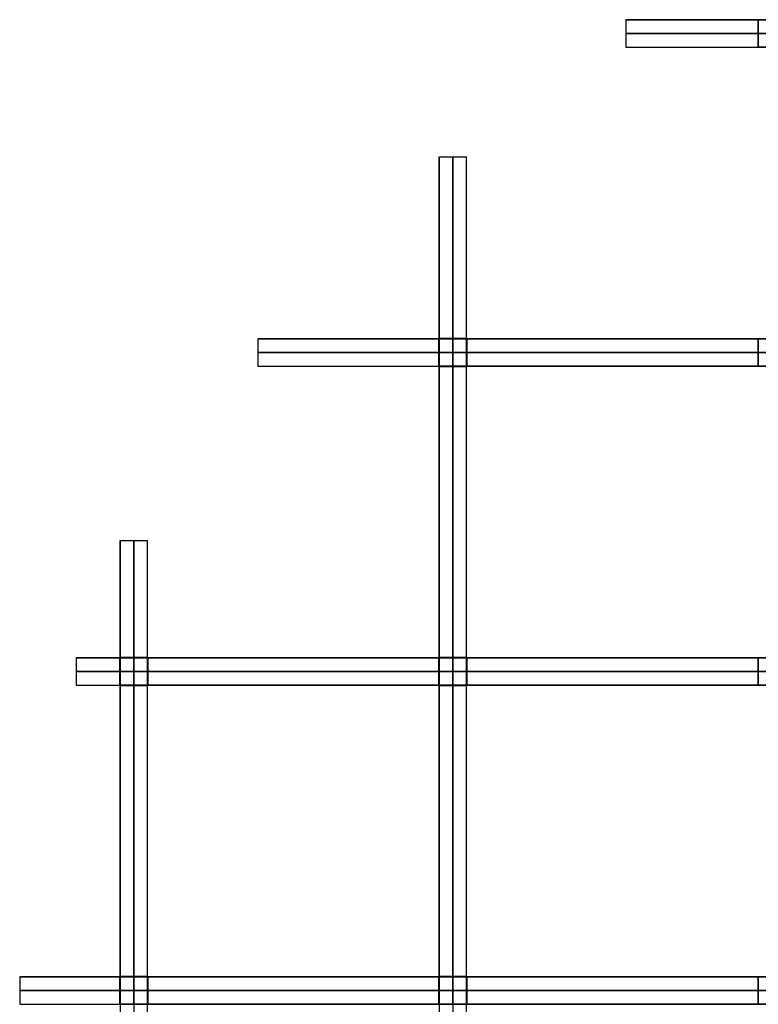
# Model space of a CAD drawing. Header units: millimetres. Extents: x -750 to 750, y -553 to 553.
# Tile 2 of 7: x -750 to -426, y -6 to 426. Entities that reach past the tile are written whole.
import ezdxf

# ---------------------------------------------------------------- set-up
doc = ezdxf.new("R2010")
doc.units = ezdxf.units.MM
doc.layers.add('Default', color=7, linetype='Continuous', true_color=0x000000)

msp = doc.modelspace()

# ---------------------------------------------------------------- linework, layer by layer
at = {"layer": 'Default', "color": 32, "true_color": 0xdd621b}
for p, q in [((-484.23, 426, -0.01), (-426.15, 426, -0.01)), ((-426.15, 426, 41.32), (-426.15, 414, 41.32)), ((-413.85, 420, -0.15), (-426.15, 420, -0.15)), ((-426.15, 420, -0.15), (-426.15, 420, 82.78)), ((-484.23, 414, -0.01), (-426.15, 414, -0.01)), ((-645.53, 286, -0.01), (-566.15, 286, -0.01)), ((-566.15, 286, 55.75), (-566.15, 274, 55.75)), ((-560, 274, -0.15), (-560, 286, -0.15)), ((-553.85, 286, -0.01), (-426.15, 286, -0.01)), ((-553.85, 274, 59.61), (-553.85, 286, 59.61)), ((-426.15, 286, 87.2), (-426.15, 274, 87.2)), ((-553.85, 280, -0.15), (-566.15, 280, -0.15)), ((-566.15, 280, -0.15), (-566.15, 280, 111.65)), ((-553.85, 280, -0.15), (-553.85, 280, 119.38)), ((-413.85, 280, -0.15), (-426.15, 280, -0.15)), ((-426.15, 280, -0.15), (-426.15, 280, 174.56)), ((-645.53, 274, -0.01), (-566.15, 274, -0.01)), ((-553.85, 274, -0.01), (-426.15, 274, -0.01)), ((-725.3, 146, 0), (-706.15, 146, 0)), ((-706.15, 146, 29.72), (-706.15, 134, 29.72)), ((-700, 134, -0.15), (-700, 146, -0.15)), ((-693.85, 146, 0), (-566.15, 146, 0)), ((-693.85, 134, 37.95), (-693.85, 146, 37.95)), ((-566.15, 146, 81.53), (-566.15, 134, 81.53)), ((-560, 134, -0.15), (-560, 146, -0.15)), ((-553.85, 146, 0), (-426.15, 146, 0)), ((-553.85, 134, 84.22), (-553.85, 146, 84.22)), ((-426.15, 146, 105.57), (-426.15, 134, 105.57)), ((-693.85, 140, -0.15), (-706.15, 140, -0.15)), ((-706.15, 140, -0.15), (-706.15, 140, 59.6)), ((-693.85, 140, -0.15), (-693.85, 140, 76.05)), ((-553.85, 140, -0.15), (-566.15, 140, -0.15)), ((-566.15, 140, -0.15), (-566.15, 140, 163.21)), ((-553.85, 140, -0.15), (-553.85, 140, 168.59)), ((-413.85, 140, -0.15), (-426.15, 140, -0.15)), ((-426.15, 140, -0.15), (-426.15, 140, 211.28)), ((-725.3, 134, 0), (-706.15, 134, 0)), ((-693.85, 134, 0), (-566.15, 134, 0)), ((-553.85, 134, 0), (-426.15, 134, 0)), ((-750, 6, 0), (-706.15, 6, 0)), ((-706.15, 6, 45.41), (-706.15, -6, 45.41)), ((-700, -6, -0.15), (-700, 6, -0.15)), ((-693.85, 6, 0), (-566.15, 6, 0)), ((-693.85, -6, 51.18), (-693.85, 6, 51.18)), ((-566.15, 6, 88.47), (-566.15, -6, 88.47)), ((-560, -6, -0.15), (-560, 6, -0.15)), ((-553.85, 6, 0), (-426.15, 6, 0)), ((-553.85, -6, 90.95), (-553.85, 6, 90.95)), ((-426.15, 6, 111.02), (-426.15, -6, 111.02)), ((-693.85, 0, -0.15), (-706.15, 0, -0.15)), ((-706.15, 0, -0.15), (-706.15, 0, 90.97)), ((-693.85, 0, -0.15), (-693.85, 0, 102.5)), ((-553.85, 0, -0.15), (-566.15, 0, -0.15)), ((-566.15, 0, -0.15), (-566.15, 0, 177.09)), ((-553.85, 0, -0.15), (-553.85, 0, 182.06)), ((-413.85, 0, -0.15), (-426.15, 0, -0.15)), ((-426.15, 0, -0.15), (-426.15, 0, 222.18)), ((-750, -6, 0), (-706.15, -6, 0)), ((-693.85, -6, 0), (-566.15, -6, 0)), ((-553.85, -6, 0), (-426.15, -6, 0))]:
    msp.add_line(p, q, dxfattribs=at)
at = {"layer": 'Default', "color": 22, "true_color": 0xbe4b14}
for p, q in [((-566, 286.15, 0.01), (-566, 365.86, 0.01)), ((-554, 286.15, 0.01), (-554, 365.86, 0.01)), ((-566, 286.15, -55.88), (-554, 286.15, -55.88)), ((-560, 273.85, 0.15), (-560, 286.15, 0.15)), ((-560, 286.15, -111.91), (-560, 286.15, 0.15)), ((-566, 280, 0.15), (-554, 280, 0.15)), ((-566, 146.15, 0.01), (-566, 273.85, 0.01)), ((-566, 273.85, -59.47), (-554, 273.85, -59.47)), ((-560, 273.85, 0.15), (-560, 273.85, -119.1)), ((-554, 146.15, 0.01), (-554, 273.85, 0.01)), ((-706, 146.15, 0.02), (-706, 197.46, 0.02)), ((-694, 146.15, 0.02), (-694, 197.46, 0.02)), ((-706, 146.15, -32.52), (-694, 146.15, -32.52)), ((-700, 133.85, 0.15), (-700, 146.15, 0.15)), ((-700, 146.15, -65.18), (-700, 146.15, 0.15)), ((-566, 146.15, -82.25), (-554, 146.15, -82.25)), ((-560, 133.85, 0.15), (-560, 146.15, 0.15)), ((-560, 146.15, -164.65), (-560, 146.15, 0.15)), ((-706, 140, 0.15), (-694, 140, 0.15)), ((-566, 140, 0.15), (-554, 140, 0.15)), ((-706, 6.15, 0.02), (-706, 133.85, 0.02)), ((-706, 133.85, -35.56), (-694, 133.85, -35.56)), ((-700, 133.85, 0.15), (-700, 133.85, -71.26)), ((-694, 6.15, 0.02), (-694, 133.85, 0.02)), ((-566, 6.15, 0.01), (-566, 133.85, 0.01)), ((-566, 133.85, -83.5), (-554, 133.85, -83.5)), ((-560, 133.85, 0.15), (-560, 133.85, -167.15)), ((-554, 6.15, 0.01), (-554, 133.85, 0.01)), ((-706, 6.15, -48.37), (-694, 6.15, -48.37)), ((-700, -6.15, 0.15), (-700, 6.15, 0.15)), ((-700, 6.15, -96.89), (-700, 6.15, 0.15)), ((-566, 6.15, -89.71), (-554, 6.15, -89.71)), ((-560, -6.15, 0.15), (-560, 6.15, 0.15)), ((-560, 6.15, -179.58), (-560, 6.15, 0.15)), ((-706, 0, 0.15), (-706, 0, 96.93)), ((-706, 0, 0.15), (-694, 0, 0.15)), ((-694, 0, 0.15), (-694, 0, 96.93)), ((-566, 0, 0.15), (-566, 0, 179.6)), ((-566, 0, 0.15), (-554, 0, 0.15)), ((-554, 0, 0.15), (-554, 0, 179.6))]:
    msp.add_line(p, q, dxfattribs=at)
at = {"layer": 'Default', "color": 32, "true_color": 0xdd621b}
for points in [[(-484.23, 426), (-484.23, 420), (-484.23, 414)], [(-426.15, 426, -0.15), (-426.15, 426, 41.32), (-426.15, 426, 82.78)], [(-413.85, 426, -0.15), (-420, 426, -0.15), (-426.15, 426, -0.15)], [(-426.15, 414, -0.15), (-426.15, 420, -0.15), (-426.15, 426, -0.15)], [(-426.15, 414, 82.78), (-426.15, 420, 82.78), (-426.15, 426, 82.78)], [(-413.85, 414, -0.15), (-420, 414, -0.15), (-426.15, 414, -0.15)], [(-426.15, 414, -0.15), (-426.15, 414, 41.32), (-426.15, 414, 82.78)], [(-645.53, 286), (-645.53, 280), (-645.53, 274)], [(-566.15, 286, -0.15), (-566.15, 286, 55.75), (-566.15, 286, 111.65)], [(-553.85, 286, -0.15), (-560, 286, -0.15), (-566.15, 286, -0.15)], [(-566.15, 274, -0.15), (-566.15, 280, -0.15), (-566.15, 286, -0.15)], [(-566.15, 274, 111.65), (-566.15, 280, 111.65), (-566.15, 286, 111.65)], [(-553.85, 286, 119.38), (-553.85, 286, 59.61), (-553.85, 286, -0.15)], [(-553.85, 286, -0.15), (-553.85, 280, -0.15), (-553.85, 274, -0.15)], [(-553.85, 286, 119.38), (-553.85, 280, 119.38), (-553.85, 274, 119.38)], [(-426.15, 286, -0.15), (-426.15, 286, 87.2), (-426.15, 286, 174.56)], [(-413.85, 286, -0.15), (-420, 286, -0.15), (-426.15, 286, -0.15)], [(-426.15, 274, -0.15), (-426.15, 280, -0.15), (-426.15, 286, -0.15)], [(-426.15, 274, 174.56), (-426.15, 280, 174.56), (-426.15, 286, 174.56)], [(-553.85, 274, -0.15), (-560, 274, -0.15), (-566.15, 274, -0.15)], [(-566.15, 274, -0.15), (-566.15, 274, 55.75), (-566.15, 274, 111.65)], [(-553.85, 274, 119.38), (-553.85, 274, 59.61), (-553.85, 274, -0.15)], [(-413.85, 274, -0.15), (-420, 274, -0.15), (-426.15, 274, -0.15)], [(-426.15, 274, -0.15), (-426.15, 274, 87.2), (-426.15, 274, 174.56)], [(-725.3, 146), (-725.3, 140), (-725.3, 134)], [(-706.15, 146, -0.15), (-706.15, 146, 29.72), (-706.15, 146, 59.6)], [(-693.85, 146, -0.15), (-700, 146, -0.15), (-706.15, 146, -0.15)], [(-706.15, 134, -0.15), (-706.15, 140, -0.15), (-706.15, 146, -0.15)], [(-706.15, 134, 59.6), (-706.15, 140, 59.6), (-706.15, 146, 59.6)], [(-693.85, 146, 76.05), (-693.85, 146, 37.95), (-693.85, 146, -0.15)], [(-693.85, 146, -0.15), (-693.85, 140, -0.15), (-693.85, 134, -0.15)], [(-693.85, 146, 76.05), (-693.85, 140, 76.05), (-693.85, 134, 76.05)], [(-566.15, 146, -0.15), (-566.15, 146, 81.53), (-566.15, 146, 163.21)], [(-553.85, 146, -0.15), (-560, 146, -0.15), (-566.15, 146, -0.15)], [(-566.15, 134, -0.15), (-566.15, 140, -0.15), (-566.15, 146, -0.15)], [(-566.15, 134, 163.21), (-566.15, 140, 163.21), (-566.15, 146, 163.21)], [(-553.85, 146, 168.59), (-553.85, 146, 84.22), (-553.85, 146, -0.15)], [(-553.85, 146, -0.15), (-553.85, 140, -0.15), (-553.85, 134, -0.15)], [(-553.85, 146, 168.59), (-553.85, 140, 168.59), (-553.85, 134, 168.59)], [(-426.15, 146, -0.15), (-426.15, 146, 105.57), (-426.15, 146, 211.28)], [(-413.85, 146, -0.15), (-420, 146, -0.15), (-426.15, 146, -0.15)], [(-426.15, 134, -0.15), (-426.15, 140, -0.15), (-426.15, 146, -0.15)], [(-426.15, 134, 211.28), (-426.15, 140, 211.28), (-426.15, 146, 211.28)], [(-693.85, 134, -0.15), (-700, 134, -0.15), (-706.15, 134, -0.15)], [(-706.15, 134, -0.15), (-706.15, 134, 29.72), (-706.15, 134, 59.6)], [(-693.85, 134, 76.05), (-693.85, 134, 37.95), (-693.85, 134, -0.15)], [(-553.85, 134, -0.15), (-560, 134, -0.15), (-566.15, 134, -0.15)], [(-566.15, 134, -0.15), (-566.15, 134, 81.53), (-566.15, 134, 163.21)], [(-553.85, 134, 168.59), (-553.85, 134, 84.22), (-553.85, 134, -0.15)], [(-413.85, 134, -0.15), (-420, 134, -0.15), (-426.15, 134, -0.15)], [(-426.15, 134, -0.15), (-426.15, 134, 105.57), (-426.15, 134, 211.28)], [(-750, 6), (-750, 0), (-750, -6)], [(-706.15, 6, -0.15), (-706.15, 6, 45.41), (-706.15, 6, 90.97)], [(-693.85, 6, -0.15), (-700, 6, -0.15), (-706.15, 6, -0.15)], [(-706.15, -6, -0.15), (-706.15, 0, -0.15), (-706.15, 6, -0.15)], [(-706.15, -6, 90.97), (-706.15, 0, 90.97), (-706.15, 6, 90.97)], [(-693.85, 6, 102.5), (-693.85, 6, 51.18), (-693.85, 6, -0.15)], [(-693.85, 6, -0.15), (-693.85, 0, -0.15), (-693.85, -6, -0.15)], [(-693.85, 6, 102.5), (-693.85, 0, 102.5), (-693.85, -6, 102.5)], [(-566.15, 6, -0.15), (-566.15, 6, 88.47), (-566.15, 6, 177.09)], [(-553.85, 6, -0.15), (-560, 6, -0.15), (-566.15, 6, -0.15)], [(-566.15, -6, -0.15), (-566.15, 0, -0.15), (-566.15, 6, -0.15)], [(-566.15, -6, 177.09), (-566.15, 0, 177.09), (-566.15, 6, 177.09)], [(-553.85, 6, 182.06), (-553.85, 6, 90.95), (-553.85, 6, -0.15)], [(-553.85, 6, -0.15), (-553.85, 0, -0.15), (-553.85, -6, -0.15)], [(-553.85, 6, 182.06), (-553.85, 0, 182.06), (-553.85, -6, 182.06)], [(-426.15, 6, -0.15), (-426.15, 6, 111.02), (-426.15, 6, 222.18)], [(-413.85, 6, -0.15), (-420, 6, -0.15), (-426.15, 6, -0.15)], [(-426.15, -6, -0.15), (-426.15, 0, -0.15), (-426.15, 6, -0.15)], [(-426.15, -6, 222.18), (-426.15, 0, 222.18), (-426.15, 6, 222.18)], [(-693.85, -6, -0.15), (-700, -6, -0.15), (-706.15, -6, -0.15)], [(-706.15, -6, -0.15), (-706.15, -6, 45.41), (-706.15, -6, 90.97)], [(-693.85, -6, 102.5), (-693.85, -6, 51.18), (-693.85, -6, -0.15)], [(-553.85, -6, -0.15), (-560, -6, -0.15), (-566.15, -6, -0.15)], [(-566.15, -6, -0.15), (-566.15, -6, 88.47), (-566.15, -6, 177.09)], [(-553.85, -6, 182.06), (-553.85, -6, 90.95), (-553.85, -6, -0.15)], [(-413.85, -6, -0.15), (-420, -6, -0.15), (-426.15, -6, -0.15)], [(-426.15, -6, -0.15), (-426.15, -6, 111.02), (-426.15, -6, 222.18)]]:
    msp.add_open_spline(points, degree=2, dxfattribs=at)
for points, weights in [([(-426.15, 426, 82.78), (-484.23, 426, 44.03), (-484.23, 426)], [0.87182594, 0.90528301, 1]), ([(-426.15, 420, 82.78), (-484.23, 420, 44.03), (-484.23, 420)], [0.871825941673, 0.905283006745, 1]), ([(-484.23, 414), (-484.23, 414, 44.03), (-426.15, 414, 82.78)], [1, 0.90528301, 0.87182594]), ([(-566.15, 286, 111.65), (-645.53, 286, 59.48), (-645.53, 286)], [0.87102795, 0.90414083, 1]), ([(-426.15, 286, 174.56), (-501.99, 286, 150.56), (-553.85, 286, 119.38)], [0.85443842, 0.85015686, 0.8665884]), ([(-566.15, 280, 111.65), (-645.53, 280, 59.48), (-645.53, 280)], [0.87102794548, 0.904140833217, 1]), ([(-426.15, 280, 174.56), (-501.99, 280, 150.56), (-553.85, 280, 119.38)], [0.854438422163, 0.85015686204, 0.866588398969]), ([(-645.53, 274), (-645.53, 274, 59.48), (-566.15, 274, 111.65)], [1, 0.90414083, 0.87102795]), ([(-426.15, 274, 174.56), (-501.99, 274, 150.56), (-553.85, 274, 119.38)], [0.85443842, 0.85015686, 0.8665884]), ([(-706.15, 146, 59.6), (-725.3, 146, 30.2), (-725.3, 146)], [0.92284173, 0.95428592, 1]), ([(-566.15, 146, 163.21), (-653.26, 146, 124.04), (-693.85, 146, 76.05)], [0.85614968, 0.86531965, 0.90687755]), ([(-426.15, 146, 211.28), (-497.18, 146, 192.72), (-553.85, 146, 168.59)], [0.85885964, 0.85074193, 0.85504301]), ([(-706.15, 140, 59.6), (-725.3, 140, 30.2), (-725.3, 140)], [0.922841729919, 0.954285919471, 1]), ([(-566.15, 140, 163.21), (-653.26, 140, 124.04), (-693.85, 140, 76.05)], [0.856149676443, 0.86531964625, 0.906877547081]), ([(-426.15, 140, 211.28), (-497.18, 140, 192.72), (-553.85, 140, 168.59)], [0.858859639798, 0.85074193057, 0.855043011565]), ([(-725.3, 134), (-725.3, 134, 30.2), (-706.15, 134, 59.6)], [1, 0.95428592, 0.92284173]), ([(-566.15, 134, 163.21), (-653.26, 134, 124.04), (-693.85, 134, 76.05)], [0.85614968, 0.86531965, 0.90687755]), ([(-426.15, 134, 211.28), (-497.18, 134, 192.72), (-553.85, 134, 168.59)], [0.85885964, 0.85074193, 0.85504301]), ([(-706.15, 6, 90.97), (-750, 6, 46.85), (-750, 6)], [0.89658832, 0.93294054, 1]), ([(-566.15, 6, 177.09), (-647.03, 6, 143.57), (-693.85, 6, 102.5)], [0.85460142, 0.85955383, 0.88790846]), ([(-426.15, 6, 222.18), (-496.34, 6, 204.73), (-553.85, 6, 182.06)], [0.86058891, 0.85179417, 0.85399328]), ([(-426.15, 0, 222.18), (-496.34, 0, 204.73), (-553.85, 0, 182.06)], [0.860588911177, 0.85179417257, 0.853993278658]), ([(-706.15, 0, 90.97), (-750, 0, 46.85), (-750, 0)], [0.896588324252, 0.932940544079, 1]), ([(-566.15, 0, 177.09), (-647.03, 0, 143.57), (-693.85, 0, 102.5)], [0.854601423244, 0.859553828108, 0.887908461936]), ([(-750, -6), (-750, -6, 46.85), (-706.15, -6, 90.97)], [1, 0.93294054, 0.89658832]), ([(-566.15, -6, 177.09), (-647.03, -6, 143.57), (-693.85, -6, 102.5)], [0.85460142, 0.85955383, 0.88790846]), ([(-426.15, -6, 222.18), (-496.34, -6, 204.73), (-553.85, -6, 182.06)], [0.86058891, 0.85179417, 0.85399328])]:
    msp.add_rational_spline(points, weights, degree=2, dxfattribs=at)
for points, knots in [([(-484.23, 426), (-484.23, 426, -174.32), (0, 426, -174.32), (484.23, 426, -174.32), (484.23, 426)], [0, 0, 0, 658.55951, 658.55951, 1317.11902, 1317.11902, 1317.11902]), ([(-484.23, 420), (-484.23, 420, -174.32), (0, 420, -174.32), (484.23, 420, -174.32), (484.23, 420)], [1317.11902, 1317.11902, 1317.11902, 1975.67853, 1975.67853, 2634.23804, 2634.23804, 2634.23804]), ([(-484.23, 414), (-484.23, 414, -174.32), (0, 414, -174.32), (484.23, 414, -174.32), (484.23, 414)], [-1317.11902, -1317.11902, -1317.11902, -658.55951, -658.55951, 0, 0, 0]), ([(-645.53, 286), (-645.53, 286, -232.39), (0, 286, -232.39), (645.53, 286, -232.39), (645.53, 286)], [0, 0, 0, 877.92701, 877.92701, 1755.85402, 1755.85402, 1755.85402]), ([(-645.53, 280), (-645.53, 280, -232.39), (0, 280, -232.39), (645.53, 280, -232.39), (645.53, 280)], [1755.85402, 1755.85402, 1755.85402, 2633.78103, 2633.78103, 3511.70804, 3511.70804, 3511.70804]), ([(-645.53, 274), (-645.53, 274, -232.39), (0, 274, -232.39), (645.53, 274, -232.39), (645.53, 274)], [-1755.85402, -1755.85402, -1755.85402, -877.92701, -877.92701, 0, 0, 0]), ([(-725.3, 146), (-725.3, 146, -261.11), (0, 146, -261.11), (725.3, 146, -261.11), (725.3, 146)], [0, 0, 0, 986.402027, 986.402027, 1972.804054, 1972.804054, 1972.804054]), ([(-725.3, 140), (-725.3, 140, -261.11), (0, 140, -261.11), (725.3, 140, -261.11), (725.3, 140)], [1972.804054, 1972.804054, 1972.804054, 2959.206081, 2959.206081, 3945.608108, 3945.608108, 3945.608108]), ([(-725.3, 134), (-725.3, 134, -261.11), (0, 134, -261.11), (725.3, 134, -261.11), (725.3, 134)], [-1972.804054, -1972.804054, -1972.804054, -986.402027, -986.402027, 0, 0, 0]), ([(-750, 6), (-750, 6, -270), (0, 6, -270), (750, 6, -270), (750, 6)], [0, 0, 0, 1020, 1020, 2040, 2040, 2040]), ([(-750, 0), (-750, 0, -270), (0, 0, -270), (750, 0, -270), (750, 0)], [2040, 2040, 2040, 3060, 3060, 4080, 4080, 4080]), ([(-750, -6), (-750, -6, -270), (0, -6, -270), (750, -6, -270), (750, -6)], [-2040, -2040, -2040, -1020, -1020, 0, 0, 0])]:
    msp.add_rational_spline(points, [1, 0.70710678, 1, 0.70710678, 1], degree=2, knots=knots, dxfattribs=at)
at = {"layer": 'Default', "color": 22, "true_color": 0xbe4b14}
for points, knots in [([(-566, 365.86), (-566, 365.86, 179.6), (-566, 0, 179.6), (-566, -365.86, 179.6), (-566, -365.86)], [0, 0, 0, 545.462674, 545.462674, 1090.925348, 1090.925348, 1090.925348]), ([(-560, 365.86), (-560, 365.86, 179.6), (-560, 0, 179.6), (-560, -365.86, 179.6), (-560, -365.86)], [0, 0, 0, 545.462674, 545.462674, 1090.925348, 1090.925348, 1090.925348]), ([(-554, -365.86), (-554, -365.86, 179.6), (-554, 0, 179.6), (-554, 365.86, 179.6), (-554, 365.86)], [0, 0, 0, 545.462674, 545.462674, 1090.925348, 1090.925348, 1090.925348]), ([(-706, 197.46), (-706, 197.46, 96.93), (-706, 0, 96.93), (-706, -197.46, 96.93), (-706, -197.46)], [0, 0, 0, 294.389009, 294.389009, 588.778019, 588.778019, 588.778019]), ([(-700, 197.46), (-700, 197.46, 96.93), (-700, 0, 96.93), (-700, -197.46, 96.93), (-700, -197.46)], [0, 0, 0, 294.389009, 294.389009, 588.778019, 588.778019, 588.778019]), ([(-694, -197.46), (-694, -197.46, 96.93), (-694, 0, 96.93), (-694, 197.46, 96.93), (-694, 197.46)], [0, 0, 0, 294.389009, 294.389009, 588.778019, 588.778019, 588.778019])]:
    msp.add_rational_spline(points, [1, 0.70710678, 1, 0.70710678, 1], degree=2, knots=knots, dxfattribs=at)
for points in [[(-566, 365.86), (-560, 365.86), (-554, 365.86)], [(-566, 286.15, 0.15), (-566, 286.15, -55.88), (-566, 286.15, -111.91)], [(-566, 273.85, 0.15), (-566, 280, 0.15), (-566, 286.15, 0.15)], [(-554, 286.15, 0.15), (-560, 286.15, 0.15), (-566, 286.15, 0.15)], [(-554, 286.15, -111.91), (-560, 286.15, -111.91), (-566, 286.15, -111.91)], [(-554, 273.85, 0.15), (-554, 280, 0.15), (-554, 286.15, 0.15)], [(-554, 286.15, 0.15), (-554, 286.15, -55.88), (-554, 286.15, -111.91)], [(-566, 273.85, -119.1), (-566, 273.85, -59.47), (-566, 273.85, 0.15)], [(-566, 273.85, -119.1), (-560, 273.85, -119.1), (-554, 273.85, -119.1)], [(-554, 273.85, 0.15), (-560, 273.85, 0.15), (-566, 273.85, 0.15)], [(-554, 273.85, -119.1), (-554, 273.85, -59.47), (-554, 273.85, 0.15)], [(-706, 197.46), (-700, 197.46), (-694, 197.46)], [(-706, 146.15, 0.15), (-706, 146.15, -32.52), (-706, 146.15, -65.18)], [(-706, 133.85, 0.15), (-706, 140, 0.15), (-706, 146.15, 0.15)], [(-694, 146.15, 0.15), (-700, 146.15, 0.15), (-706, 146.15, 0.15)], [(-694, 146.15, -65.18), (-700, 146.15, -65.18), (-706, 146.15, -65.18)], [(-694, 133.85, 0.15), (-694, 140, 0.15), (-694, 146.15, 0.15)], [(-694, 146.15, 0.15), (-694, 146.15, -32.52), (-694, 146.15, -65.18)], [(-566, 146.15, 0.15), (-566, 146.15, -82.25), (-566, 146.15, -164.65)], [(-566, 133.85, 0.15), (-566, 140, 0.15), (-566, 146.15, 0.15)], [(-554, 146.15, 0.15), (-560, 146.15, 0.15), (-566, 146.15, 0.15)], [(-554, 146.15, -164.65), (-560, 146.15, -164.65), (-566, 146.15, -164.65)], [(-554, 133.85, 0.15), (-554, 140, 0.15), (-554, 146.15, 0.15)], [(-554, 146.15, 0.15), (-554, 146.15, -82.25), (-554, 146.15, -164.65)], [(-706, 133.85, -71.26), (-706, 133.85, -35.56), (-706, 133.85, 0.15)], [(-706, 133.85, 0.15), (-700, 133.85, 0.15), (-694, 133.85, 0.15)], [(-706, 133.85, -71.26), (-700, 133.85, -71.26), (-694, 133.85, -71.26)], [(-694, 133.85, -71.26), (-694, 133.85, -35.56), (-694, 133.85, 0.15)], [(-566, 133.85, -167.15), (-566, 133.85, -83.5), (-566, 133.85, 0.15)], [(-566, 133.85, -167.15), (-560, 133.85, -167.15), (-554, 133.85, -167.15)], [(-554, 133.85, 0.15), (-560, 133.85, 0.15), (-566, 133.85, 0.15)], [(-554, 133.85, -167.15), (-554, 133.85, -83.5), (-554, 133.85, 0.15)], [(-706, 6.15, 0.15), (-706, 6.15, -48.37), (-706, 6.15, -96.89)], [(-706, -6.15, 0.15), (-706, 0, 0.15), (-706, 6.15, 0.15)], [(-694, 6.15, 0.15), (-700, 6.15, 0.15), (-706, 6.15, 0.15)], [(-694, 6.15, -96.89), (-700, 6.15, -96.89), (-706, 6.15, -96.89)], [(-694, -6.15, 0.15), (-694, 0, 0.15), (-694, 6.15, 0.15)], [(-694, 6.15, 0.15), (-694, 6.15, -48.37), (-694, 6.15, -96.89)], [(-566, 6.15, 0.15), (-566, 6.15, -89.71), (-566, 6.15, -179.58)], [(-566, -6.15, 0.15), (-566, 0, 0.15), (-566, 6.15, 0.15)], [(-554, 6.15, 0.15), (-560, 6.15, 0.15), (-566, 6.15, 0.15)], [(-554, 6.15, -179.58), (-560, 6.15, -179.58), (-566, 6.15, -179.58)], [(-554, -6.15, 0.15), (-554, 0, 0.15), (-554, 6.15, 0.15)], [(-554, 6.15, 0.15), (-554, 6.15, -89.71), (-554, 6.15, -179.58)], [(-706, 0, 96.93), (-700, 0, 96.93), (-694, 0, 96.93)], [(-566, 0, 179.6), (-560, 0, 179.6), (-554, 0, 179.6)]]:
    msp.add_open_spline(points, degree=2, dxfattribs=at)
for points, weights in [([(-566, 286.15, -111.91), (-566, 365.86, -62.8), (-566, 365.86)], [0.85626855, 0.87349393, 1]), ([(-560, 286.15, -111.91), (-560, 365.86, -62.8), (-560, 365.86)], [0.8562685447, 0.873493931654, 1]), ([(-554, 286.15, -111.91), (-554, 365.86, -62.8), (-554, 365.86)], [0.85626855, 0.87349393, 1]), ([(-566, 146.15, -164.65), (-566, 220.25, -148.8), (-566, 273.85, -119.1)], [0.88418797, 0.84866703, 0.85433279]), ([(-560, 146.15, -164.65), (-560, 220.25, -148.8), (-560, 273.85, -119.1)], [0.884187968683, 0.848667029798, 0.854332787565]), ([(-554, 146.15, -164.65), (-554, 220.25, -148.8), (-554, 273.85, -119.1)], [0.88418797, 0.84866703, 0.85433279]), ([(-706, 146.15, -65.18), (-706, 197.46, -37.46), (-706, 197.46)], [0.85404353, 0.86202565, 1]), ([(-700, 146.15, -65.18), (-700, 197.46, -37.46), (-700, 197.46)], [0.85404352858, 0.862025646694, 1]), ([(-694, 146.15, -65.18), (-694, 197.46, -37.46), (-694, 197.46)], [0.85404353, 0.86202565, 1]), ([(-706, 6.15, -96.89), (-706, 79.73, -95.76), (-706, 133.85, -71.26)], [0.98745907, 0.86040602, 0.85390407]), ([(-700, 6.15, -96.89), (-700, 79.73, -95.76), (-700, 133.85, -71.26)], [0.987459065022, 0.86040602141, 0.853904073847]), ([(-694, 6.15, -96.89), (-694, 79.73, -95.76), (-694, 133.85, -71.26)], [0.98745907, 0.86040602, 0.85390407]), ([(-566, 6.15, -179.58), (-566, 72.29, -179.03), (-566, 133.85, -167.15)], [0.99314304, 0.92547611, 0.89061114]), ([(-560, 6.15, -179.58), (-560, 72.29, -179.03), (-560, 133.85, -167.15)], [0.993143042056, 0.925476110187, 0.890611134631]), ([(-554, 6.15, -179.58), (-554, 72.29, -179.03), (-554, 133.85, -167.15)], [0.99314304, 0.92547611, 0.89061114])]:
    msp.add_rational_spline(points, weights, degree=2, dxfattribs=at)

doc.saveas('drawing.dxf')
